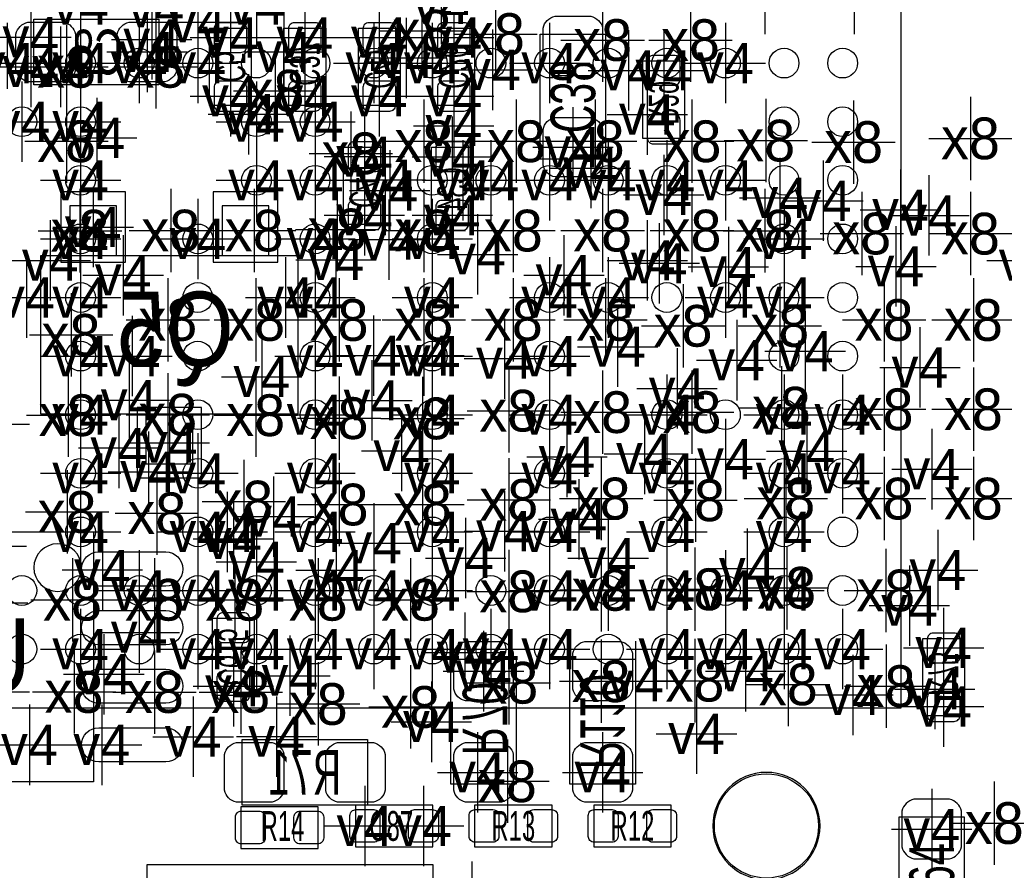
# Model space of a CAD drawing. Extents: x -36 to 384, y -28 to 269.
# Tile 8 of 52: x 19 to 28, y 9 to 16. Entities that reach past the tile are written whole.
import ezdxf
from ezdxf.enums import TextEntityAlignment as Align

# ---------------------------------------------------------------- set-up
doc = ezdxf.new("R2010")
doc.units = 0
for name, color, linetype in [('MA_NCLEGEND-1-2', 7, 'CONTINUOUS'), ('MA_NCLEGEND-14-15', 7, 'CONTINUOUS'), ('MA_NCLEGEND-15-16', 7, 'CONTINUOUS'), ('MA_NCLEGEND-2-3', 7, 'CONTINUOUS'), ('MA_NCLEGEND-3-14', 7, 'CONTINUOUS'), ('PG_ASSEMBLY_BOTTOM', 7, 'CONTINUOUS'), ('PG_ASSEMBLY_TOP', 7, 'CONTINUOUS'), ('PIN_BOTTOM', 7, 'CONTINUOUS'), ('PIN_TOP', 7, 'CONTINUOUS'), ('RD_ASSEMBLY_BOTTOM', 7, 'CONTINUOUS'), ('RD_ASSEMBLY_TOP', 7, 'CONTINUOUS')]:
    doc.layers.add(name, color=color, linetype=linetype)

# ---------------------------------------------------------------- blocks, each defined once
blk = doc.blocks.new('FIGURE_CROSS')
for points in [[(0, 0.5), (0, -0.5)], [(-0.5, 0), (0.5, 0)]]:
    blk.add_lwpolyline(points)

msp = doc.modelspace()

# ---------------------------------------------------------------- linework, layer by layer
at = {"layer": 'PG_ASSEMBLY_BOTTOM'}
for points in [[(19.4183, 16.282187), (20.4851, 16.282187), (20.4851, 15.723387), (19.4183, 15.723387)], [(24.2951, 16.155187), (24.2951, 15.088387), (23.7363, 15.088387), (23.7363, 16.155187)], [(19.9263, 9.77425), (17.4879, 9.77425), (17.4879, 11.90785), (19.9263, 11.90785)], [(22.9743, 9.754387), (22.9743, 10.821187), (23.5331, 10.821187), (23.5331, 9.754387)], [(23.9903, 9.754387), (23.9903, 10.821187), (24.5491, 10.821187), (24.5491, 9.754387)], [(21.1963, 10.135387), (22.2631, 10.135387), (22.2631, 9.576587), (21.1963, 9.576587)], [(22.8219, 6.934987), (20.3835, 6.934987), (20.3835, 9.068587), (22.8219, 9.068587)]]:
    msp.add_lwpolyline(points, close=True, dxfattribs=at)
for points in [[(20.9169, 15.545587), (20.9169, 16.205987), (21.2725, 16.205987), (21.2725, 15.545587), (20.9169, 15.545587)], [(21.9075, 16.205987), (21.9075, 15.545587), (21.5519, 15.545587), (21.5519, 16.205987), (21.9075, 16.205987)], [(22.5425, 16.205987), (22.5425, 15.545587), (22.1869, 15.545587), (22.1869, 16.205987), (22.5425, 16.205987)], [(23.1775, 16.205987), (23.1775, 15.545587), (22.8219, 15.545587), (22.8219, 16.205987), (23.1775, 16.205987)], [(24.9682, 15.9258), (24.9682, 15.2654), (24.6126, 15.2654), (24.6126, 15.9258), (24.9682, 15.9258)], [(22.0599, 14.529587), (22.0599, 15.189987), (22.4155, 15.189987), (22.4155, 14.529587), (22.0599, 14.529587)], [(22.8092, 14.5288), (22.8092, 15.1892), (23.1648, 15.1892), (23.1648, 14.5288), (22.8092, 14.5288)], [(20.123912, 14.263802), (20.123912, 14.689023), (19.724091, 14.689023), (19.724091, 14.263802)], [(21.423909, 14.263802), (21.423909, 14.689023), (21.024088, 14.689023), (21.024088, 14.263802)], [(19.473901, 12.914122), (21.674099, 12.914122), (21.674099, 14.263802), (19.473901, 14.263802), (19.473901, 12.914122)], [(20.374102, 12.914122), (20.374102, 12.488901), (20.773898, 12.488901), (20.773898, 12.914122)], [(20.9423, 10.51085), (20.9423, 11.17125), (21.2979, 11.17125), (21.2979, 10.51085), (20.9423, 10.51085)], [(27.0002, 10.3378), (27.0002, 10.9982), (27.3558, 10.9982), (27.3558, 10.3378), (27.0002, 10.3378)]]:
    msp.add_lwpolyline(points, dxfattribs=at)
msp.add_lwpolyline([(19.8247, 11.603025, 1), (19.4183, 11.603025, 1), (19.8247, 11.603025)], format="xyb", dxfattribs=at)
at = {"layer": 'PG_ASSEMBLY_TOP'}
for points in [[(11.816588, 10.407701), (26.816812, 10.407701), (26.816812, 25.407899), (12.451588, 25.407899), (11.816588, 24.772899), (11.816588, 10.407701)], [(22.1615, 9.220987), (22.8219, 9.220987), (22.8219, 9.576587), (22.1615, 9.576587), (22.1615, 9.220987)], [(23.8379, 9.576587), (23.1775, 9.576587), (23.1775, 9.220987), (23.8379, 9.220987), (23.8379, 9.576587)], [(24.1935, 9.220987), (24.8539, 9.220987), (24.8539, 9.576587), (24.1935, 9.576587), (24.1935, 9.220987)], [(21.1836, 9.2075), (21.844, 9.2075), (21.844, 9.5631), (21.1836, 9.5631), (21.1836, 9.2075)]]:
    msp.add_lwpolyline(points, dxfattribs=at)
msp.add_lwpolyline([(26.1239, 9.398762, 1), (25.2095, 9.398762, 1), (26.1239, 9.398762)], format="xyb", dxfattribs=at)
msp.add_lwpolyline([(26.797, 9.4742), (26.797, 8.4074), (27.3558, 8.4074), (27.3558, 9.4742)], close=True, dxfattribs=at)
at = {"layer": 'PIN_BOTTOM'}
for points in [[(24.2697, 16.205987), (24.2697, 15.901187, -0.294587), (24.1681, 15.799587), (23.8633, 15.799587, -0.294587), (23.7617, 15.901187), (23.7617, 16.205987, -0.294587), (23.8633, 16.307587), (24.1681, 16.307587, -0.294587)], [(19.3675, 16.256787), (19.6723, 16.256787, -0.294587), (19.7739, 16.155187), (19.7739, 15.850387, -0.294587), (19.6723, 15.748787), (19.3675, 15.748787, -0.294587), (19.2659, 15.850387), (19.2659, 16.155187, -0.294587)], [(20.2311, 16.256787), (20.5359, 16.256787, -0.294587), (20.6375, 16.155187), (20.6375, 15.850387, -0.294587), (20.5359, 15.748787), (20.2311, 15.748787, -0.294587), (20.1295, 15.850387), (20.1295, 16.155187, -0.294587)], [(21.1836, 15.998698, 0.414214), (21.2344, 16.049498), (21.2344, 16.201898, 0.414214), (21.1836, 16.252698), (21.0058, 16.252698, 0.414214), (20.955, 16.201898), (20.955, 16.049498, 0.414214), (21.0058, 15.998698)], [(21.6408, 16.252698, 0.414214), (21.59, 16.201898), (21.59, 16.049498, 0.414214), (21.6408, 15.998698), (21.8186, 15.998698, 0.414214), (21.8694, 16.049498), (21.8694, 16.201898, 0.414214), (21.8186, 16.252698)], [(22.2758, 16.252698, 0.414214), (22.225, 16.201898), (22.225, 16.049498, 0.414214), (22.2758, 15.998698), (22.4536, 15.998698, 0.414214), (22.5044, 16.049498), (22.5044, 16.201898, 0.414214), (22.4536, 16.252698)], [(22.9108, 16.252698, 0.414214), (22.86, 16.201898), (22.86, 16.049498, 0.414214), (22.9108, 15.998698), (23.0886, 15.998698, 0.414214), (23.1394, 16.049498), (23.1394, 16.201898, 0.414214), (23.0886, 16.252698)], [(24.7015, 15.972511, 0.414214), (24.6507, 15.921711), (24.6507, 15.769311, 0.414214), (24.7015, 15.718511), (24.8793, 15.718511, 0.414214), (24.9301, 15.769311), (24.9301, 15.921711, 0.414214), (24.8793, 15.972511)], [(21.1836, 15.498877, 0.414214), (21.2344, 15.549677), (21.2344, 15.702077, 0.414214), (21.1836, 15.752877), (21.0058, 15.752877, 0.414214), (20.955, 15.702077), (20.955, 15.549677, 0.414214), (21.0058, 15.498877)], [(21.6408, 15.752877, 0.414214), (21.59, 15.702077), (21.59, 15.549677, 0.414214), (21.6408, 15.498877), (21.8186, 15.498877, 0.414214), (21.8694, 15.549677), (21.8694, 15.702077, 0.414214), (21.8186, 15.752877)], [(22.2758, 15.752877, 0.414214), (22.225, 15.702077), (22.225, 15.549677, 0.414214), (22.2758, 15.498877), (22.4536, 15.498877, 0.414214), (22.5044, 15.549677), (22.5044, 15.702077, 0.414214), (22.4536, 15.752877)], [(22.9108, 15.752877, 0.414214), (22.86, 15.702077), (22.86, 15.549677, 0.414214), (22.9108, 15.498877), (23.0886, 15.498877, 0.414214), (23.1394, 15.549677), (23.1394, 15.702077, 0.414214), (23.0886, 15.752877)], [(24.7015, 15.472689, 0.414214), (24.6507, 15.421889), (24.6507, 15.269489, 0.414214), (24.7015, 15.218689), (24.8793, 15.218689, 0.414214), (24.9301, 15.269489), (24.9301, 15.421889, 0.414214), (24.8793, 15.472689)], [(24.2697, 15.342387), (24.2697, 15.037587, -0.294587), (24.1681, 14.935987), (23.8633, 14.935987, -0.294587), (23.7617, 15.037587), (23.7617, 15.342387, -0.294587), (23.8633, 15.443987), (24.1681, 15.443987, -0.294587)], [(22.3266, 14.982698, 0.414214), (22.3774, 15.033498), (22.3774, 15.185898, 0.414214), (22.3266, 15.236698), (22.1488, 15.236698, 0.414214), (22.098, 15.185898), (22.098, 15.033498, 0.414214), (22.1488, 14.982698)], [(23.0759, 14.981911, 0.414214), (23.1267, 15.032711), (23.1267, 15.185111, 0.414214), (23.0759, 15.235911), (22.8981, 15.235911, 0.414214), (22.8473, 15.185111), (22.8473, 15.032711, 0.414214), (22.8981, 14.981911)], [(22.3266, 14.482877, 0.414214), (22.3774, 14.533677), (22.3774, 14.686077, 0.414214), (22.3266, 14.736877), (22.1488, 14.736877, 0.414214), (22.098, 14.686077), (22.098, 14.533677, 0.414214), (22.1488, 14.482877)], [(23.0759, 14.482089, 0.414214), (23.1267, 14.532889), (23.1267, 14.685289, 0.414214), (23.0759, 14.736089), (22.8981, 14.736089, 0.414214), (22.8473, 14.685289), (22.8473, 14.532889, 0.414214), (22.8981, 14.482089)], [(20.542758, 11.445088), (19.971258, 11.445088, -1), (19.971258, 11.737188), (20.542758, 11.737188, -1)], [(20.542758, 10.944911), (19.971258, 10.944911, -1), (19.971258, 11.237011), (20.542758, 11.237011, -1)], [(21.209, 10.963961, 0.414214), (21.2598, 11.014761), (21.2598, 11.167161, 0.414214), (21.209, 11.217961), (21.0312, 11.217961, 0.414214), (20.9804, 11.167161), (20.9804, 11.014761, 0.414214), (21.0312, 10.963961)], [(27.2669, 10.790911, 0.414214), (27.3177, 10.841711), (27.3177, 10.994111, 0.414214), (27.2669, 11.044911), (27.0891, 11.044911, 0.414214), (27.0383, 10.994111), (27.0383, 10.841711, 0.414214), (27.0891, 10.790911)], [(22.9997, 10.567187), (22.9997, 10.871987, -0.294587), (23.1013, 10.973587), (23.4061, 10.973587, -0.294587), (23.5077, 10.871987), (23.5077, 10.567187, -0.294587), (23.4061, 10.465587), (23.1013, 10.465587, -0.294587)], [(24.0157, 10.567187), (24.0157, 10.871987, -0.294587), (24.1173, 10.973587), (24.4221, 10.973587, -0.294587), (24.5237, 10.871987), (24.5237, 10.567187, -0.294587), (24.4221, 10.465587), (24.1173, 10.465587, -0.294587)], [(20.542758, 10.44509), (19.971258, 10.44509, -1), (19.971258, 10.73719), (20.542758, 10.73719, -1)], [(21.209, 10.46414, 0.414214), (21.2598, 10.51494), (21.2598, 10.66734, 0.414214), (21.209, 10.71814), (21.0312, 10.71814, 0.414214), (20.9804, 10.66734), (20.9804, 10.51494, 0.414214), (21.0312, 10.46414)], [(27.2669, 10.291089, 0.414214), (27.3177, 10.341889), (27.3177, 10.494289, 0.414214), (27.2669, 10.545089), (27.0891, 10.545089, 0.414214), (27.0383, 10.494289), (27.0383, 10.341889, 0.414214), (27.0891, 10.291089)], [(20.542758, 9.944913), (19.971258, 9.944913, -1), (19.971258, 10.237013), (20.542758, 10.237013, -1)], [(21.1455, 10.109987), (21.4503, 10.109987, -0.294587), (21.5519, 10.008387), (21.5519, 9.703587, -0.294587), (21.4503, 9.601987), (21.1455, 9.601987, -0.294587), (21.0439, 9.703587), (21.0439, 10.008387, -0.294587)], [(22.0091, 10.109987), (22.3139, 10.109987, -0.294587), (22.4155, 10.008387), (22.4155, 9.703587, -0.294587), (22.3139, 9.601987), (22.0091, 9.601987, -0.294587), (21.9075, 9.703587), (21.9075, 10.008387, -0.294587)], [(22.9997, 9.703587), (22.9997, 10.008387, -0.294587), (23.1013, 10.109987), (23.4061, 10.109987, -0.294587), (23.5077, 10.008387), (23.5077, 9.703587, -0.294587), (23.4061, 9.601987), (23.1013, 9.601987, -0.294587)], [(24.0157, 9.703587), (24.0157, 10.008387, -0.294587), (24.1173, 10.109987), (24.4221, 10.109987, -0.294587), (24.5237, 10.008387), (24.5237, 9.703587, -0.294587), (24.4221, 9.601987), (24.1173, 9.601987, -0.294587)]]:
    msp.add_lwpolyline(points, format="xyb", close=True, dxfattribs=at)
for points in [[(20.198944, 14.808937), (19.649034, 14.808937), (19.649034, 14.209039), (20.198944, 14.209039)], [(21.498966, 14.808937), (20.949056, 14.808937), (20.949056, 14.209039), (21.498966, 14.209039)], [(20.848955, 12.968961), (20.299045, 12.968961), (20.299045, 12.369063), (20.848955, 12.369063)]]:
    msp.add_lwpolyline(points, close=True, dxfattribs=at)
at = {"layer": 'PIN_TOP'}
for points in [[(26.8224, 9.525), (26.8224, 9.2202, 0.294587), (26.924, 9.1186), (27.2288, 9.1186, 0.294587), (27.3304, 9.2202), (27.3304, 9.525, 0.294587), (27.2288, 9.6266), (26.924, 9.6266, 0.294587)], [(21.136889, 9.4742, -0.414214), (21.187689, 9.525), (21.340089, 9.525, -0.414214), (21.390889, 9.4742), (21.390889, 9.2964, -0.414214), (21.340089, 9.2456), (21.187689, 9.2456, -0.414214), (21.136889, 9.2964)], [(21.636711, 9.4742, -0.414214), (21.687511, 9.525), (21.839911, 9.525, -0.414214), (21.890711, 9.4742), (21.890711, 9.2964, -0.414214), (21.839911, 9.2456), (21.687511, 9.2456, -0.414214), (21.636711, 9.2964)], [(22.114789, 9.487687, -0.414214), (22.165589, 9.538487), (22.317989, 9.538487, -0.414214), (22.368789, 9.487687), (22.368789, 9.309887, -0.414214), (22.317989, 9.259087), (22.165589, 9.259087, -0.414214), (22.114789, 9.309887)], [(22.614611, 9.487687, -0.414214), (22.665411, 9.538487), (22.817811, 9.538487, -0.414214), (22.868611, 9.487687), (22.868611, 9.309887, -0.414214), (22.817811, 9.259087), (22.665411, 9.259087, -0.414214), (22.614611, 9.309887)], [(23.384789, 9.309887, -0.414214), (23.333989, 9.259087), (23.181589, 9.259087, -0.414214), (23.130789, 9.309887), (23.130789, 9.487687, -0.414214), (23.181589, 9.538487), (23.333989, 9.538487, -0.414214), (23.384789, 9.487687)], [(23.884611, 9.309887, -0.414214), (23.833811, 9.259087), (23.681411, 9.259087, -0.414214), (23.630611, 9.309887), (23.630611, 9.487687, -0.414214), (23.681411, 9.538487), (23.833811, 9.538487, -0.414214), (23.884611, 9.487687)], [(24.146789, 9.487687, -0.414214), (24.197589, 9.538487), (24.349989, 9.538487, -0.414214), (24.400789, 9.487687), (24.400789, 9.309887, -0.414214), (24.349989, 9.259087), (24.197589, 9.259087, -0.414214), (24.146789, 9.309887)], [(24.646611, 9.487687, -0.414214), (24.697411, 9.538487), (24.849811, 9.538487, -0.414214), (24.900611, 9.487687), (24.900611, 9.309887, -0.414214), (24.849811, 9.259087), (24.697411, 9.259087, -0.414214), (24.646611, 9.309887)]]:
    msp.add_lwpolyline(points, format="xyb", close=True, dxfattribs=at)
for centre, radius in [((19.816801, 15.907791), 0.127), ((20.316698, 15.907791), 0.127), ((20.816799, 15.907791), 0.127), ((21.316696, 15.907791), 0.127), ((21.816797, 15.907791), 0.127), ((22.316694, 15.907791), 0.127), ((22.816795, 15.907791), 0.127), ((23.316692, 15.907791), 0.127), ((23.816793, 15.907791), 0.127), ((24.31669, 15.907791), 0.127), ((24.816791, 15.907791), 0.127), ((25.316688, 15.907791), 0.127), ((25.816789, 15.907791), 0.127), ((26.316711, 15.907791), 0.127), ((19.3167, 15.407691), 0.127), ((19.816801, 15.407691), 0.127), ((21.316696, 15.407691), 0.127), ((21.816797, 15.407691), 0.127), ((25.816789, 15.407691), 0.127), ((26.316711, 15.407691), 0.127), ((19.816801, 14.907793), 0.127), ((21.316696, 14.907793), 0.127), ((21.816797, 14.907793), 0.127), ((22.816795, 14.907793), 0.127), ((23.316692, 14.907793), 0.127), ((23.816793, 14.907793), 0.127), ((24.31669, 14.907793), 0.127), ((24.816791, 14.907793), 0.127), ((25.316688, 14.907793), 0.127), ((25.816789, 14.907793), 0.127), ((26.316711, 14.907793), 0.127), ((19.816801, 14.407693), 0.127), ((20.816799, 14.407693), 0.127), ((21.816797, 14.407693), 0.127), ((22.816795, 14.407693), 0.127), ((25.816789, 14.407693), 0.127), ((26.316711, 14.407693), 0.127), ((19.816801, 13.907795), 0.127), ((20.816799, 13.907795), 0.127), ((21.816797, 13.907795), 0.127), ((22.816795, 13.907795), 0.127), ((23.816793, 13.907795), 0.127), ((24.31669, 13.907795), 0.127), ((24.816791, 13.907795), 0.127), ((25.316688, 13.907795), 0.127), ((25.816789, 13.907795), 0.127), ((26.316711, 13.907795), 0.127), ((19.816801, 13.407695), 0.127), ((20.816799, 13.407695), 0.127), ((21.816797, 13.407695), 0.127), ((22.816795, 13.407695), 0.127), ((23.816793, 13.407695), 0.127), ((25.816789, 13.407695), 0.127), ((26.316711, 13.407695), 0.127), ((19.816801, 12.907797), 0.127), ((20.816799, 12.907797), 0.127), ((21.816797, 12.907797), 0.127), ((22.816795, 12.907797), 0.127), ((23.816793, 12.907797), 0.127), ((24.816791, 12.907797), 0.127), ((25.316688, 12.907797), 0.127), ((25.816789, 12.907797), 0.127), ((26.316711, 12.907797), 0.127), ((19.816801, 12.407697), 0.127), ((20.816799, 12.407697), 0.127), ((21.816797, 12.407697), 0.127), ((22.816795, 12.407697), 0.127), ((23.816793, 12.407697), 0.127), ((24.816791, 12.407697), 0.127), ((25.816789, 12.407697), 0.127), ((26.316711, 12.407697), 0.127), ((19.816801, 11.907799), 0.127), ((20.816799, 11.907799), 0.127), ((21.816797, 11.907799), 0.127), ((22.816795, 11.907799), 0.127), ((23.816793, 11.907799), 0.127), ((24.816791, 11.907799), 0.127), ((25.816789, 11.907799), 0.127), ((26.316711, 11.907799), 0.127), ((19.3167, 11.407699), 0.127), ((19.816801, 11.407699), 0.127), ((20.316698, 11.407699), 0.127), ((20.816799, 11.407699), 0.127), ((21.316696, 11.407699), 0.127), ((21.816797, 11.407699), 0.127), ((22.316694, 11.407699), 0.127), ((22.816795, 11.407699), 0.127), ((23.316692, 11.407699), 0.127), ((23.816793, 11.407699), 0.127), ((24.31669, 11.407699), 0.127), ((24.816791, 11.407699), 0.127), ((25.316688, 11.407699), 0.127), ((25.816789, 11.407699), 0.127), ((26.316711, 11.407699), 0.127), ((19.3167, 10.907776), 0.127), ((19.816801, 10.907776), 0.127), ((20.316698, 10.907776), 0.127), ((20.816799, 10.907776), 0.127), ((21.316696, 10.907776), 0.127), ((21.816797, 10.907776), 0.127), ((22.316694, 10.907776), 0.127), ((22.816795, 10.907776), 0.127), ((23.316692, 10.907776), 0.127), ((23.816793, 10.907776), 0.127), ((24.31669, 10.907776), 0.127), ((24.816791, 10.907776), 0.127), ((25.316688, 10.907776), 0.127), ((25.816789, 10.907776), 0.127), ((26.316711, 10.907776), 0.127), ((25.6667, 9.398787), 0.4445)]:
    msp.add_circle(centre, radius, dxfattribs=at)

# ---------------------------------------------------------------- block references
at = {"layer": 'MA_NCLEGEND-1-2', "xscale": 0.6858, "yscale": 0.6858}
for p in [(19.816801, 16.407613), (21.316696, 16.407613), (19.816801, 15.907791), (20.316698, 15.907791), (20.816799, 15.907791), (22.316694, 15.907791), (22.816795, 15.907791), (23.816793, 15.907791), (25.316688, 15.907791), (23.3299, 15.850387), (19.3167, 15.407589), (19.816801, 15.407589), (21.316696, 15.407589), (21.816797, 15.407589), (19.816801, 14.907793), (21.316696, 14.907793), (21.816797, 14.907793), (22.4155, 14.911603), (23.316692, 14.907793), (23.816793, 14.907793), (24.31669, 14.907793), (24.816791, 14.907793), (25.316688, 14.907793), (26.8097, 14.656587), (19.816801, 14.407591), (20.816799, 14.407591), (21.816797, 14.407591), (22.816795, 14.407591), (25.816789, 14.407591), (27.8892, 14.224), (26.7716, 14.1732), (19.816801, 13.907795), (21.816797, 13.907795), (22.816795, 13.907795), (23.816793, 13.907795), (24.31669, 13.907795), (25.316688, 13.907795), (25.816789, 13.907795), (24.3967, 13.488187), (19.816801, 13.407593), (21.816797, 13.407695), (22.816795, 13.407593), (23.816793, 13.407593), (25.4127, 13.3731), (26.975918, 13.311022), (19.816801, 12.907797), (21.816797, 12.907797), (22.816795, 12.907797), (23.816793, 12.907797), (24.816791, 12.907797), (25.816789, 12.907797), (26.316711, 12.907797), (25.316688, 12.528499), (27.077873, 12.44313), (19.816801, 12.407697), (20.816799, 12.407595), (21.816797, 12.407697), (22.816795, 12.407595), (23.816793, 12.407595), (24.816791, 12.407595), (25.816789, 12.407595), (26.316711, 12.407697), (19.816801, 11.907799), (20.816799, 11.907799), (21.816797, 11.907799), (22.816795, 11.907799), (23.816793, 11.907799), (24.816791, 11.907799), (25.816789, 11.907799), (27.1272, 11.5824), (20.316698, 11.407597), (20.816799, 11.407597), (21.316696, 11.407597), (21.816797, 11.407699), (22.316694, 11.407699), (22.816795, 11.407597), (23.816793, 11.407597), (24.31669, 11.407597), (24.816791, 11.407597), (25.316688, 11.407597), (25.816789, 11.407597), (19.816801, 10.907801), (20.816799, 10.907776), (21.316696, 10.907801), (21.816797, 10.907801), (22.316694, 10.907801), (22.816795, 10.907776), (23.316692, 10.907801), (23.816793, 10.907801), (24.816791, 10.907801), (25.316688, 10.907801), (25.816789, 10.907801), (26.316711, 10.907801), (24.5491, 10.633202), (27.1018, 10.5664), (22.8092, 10.287), (20.7772, 10.16), (25.0698, 10.1854), (22.241789, 9.398787), (22.741611, 9.398787), (27.9908, 9.4234), (27.0764, 9.3726)]:
    msp.add_blockref('FIGURE_CROSS', p, dxfattribs=at)
at = {"layer": 'MA_NCLEGEND-14-15', "xscale": 0.6858, "yscale": 0.6858}
for p in [(19.9771, 16.612387), (24.2697, 16.4592), (20.4597, 16.383787), (22.893299, 16.412489), (19.3929, 16.129787), (21.5519, 16.002787), (22.5933, 15.951987), (19.3929, 15.875787), (24.489689, 15.845511), (21.249107, 15.471394), (22.9997, 15.371801), (22.453905, 14.821205), (24.7904, 14.7828), (22.987, 14.609089), (22.445701, 14.4018), (19.558, 14.224), (23.9395, 14.097787), (22.7457, 13.411987), (20.3962, 12.4206), (21.1201, 11.8491), (23.095356, 10.877931), (21.6027, 10.6807), (27.178, 10.418089), (19.3802, 10.090963), (19.996963, 10.090963), (23.2029, 9.855987), (24.2697, 9.855987), (23.152608, 8.751799)]:
    msp.add_blockref('FIGURE_CROSS', p, dxfattribs=at)
at = {"layer": 'MA_NCLEGEND-15-16', "xscale": 0.6858, "yscale": 0.6858}
for p in [(19.3929, 16.129787), (21.0947, 16.125698), (21.7297, 16.125698), (22.3647, 16.125698), (22.9997, 16.125698), (20.3835, 16.002787), (19.6469, 15.875787), (24.7904, 15.845511), (21.0947, 15.625801), (21.7297, 15.625801), (22.3647, 15.625801), (22.9997, 15.625801), (22.2377, 15.109698), (22.987, 15.108911), (24.0157, 15.189987), (24.7904, 14.7828), (22.2377, 14.609801), (22.987, 14.609089), (19.923989, 14.508912), (24.7523, 14.199387), (23.9395, 14.097787), (22.7457, 13.411987), (20.574, 12.669012), (21.1201, 11.8491), (27.178, 10.917911), (23.2537, 10.719587), (21.1201, 10.59114), (27.178, 10.418089), (19.3802, 10.090963), (19.996963, 10.090963), (23.2029, 9.855987), (24.2697, 9.855987), (23.152608, 8.751799)]:
    msp.add_blockref('FIGURE_CROSS', p, dxfattribs=at)
at = {"layer": 'MA_NCLEGEND-2-3', "xscale": 0.6858, "yscale": 0.6858}
for p in [(19.816801, 16.407613), (20.816799, 16.256787), (20.423911, 16.109899), (19.1897, 15.907791), (22.316694, 15.907791), (22.816795, 15.907791), (23.816793, 15.907791), (25.316688, 15.907791), (23.3299, 15.850387), (24.6507, 15.469387), (19.3167, 15.407589), (21.316696, 15.407589), (21.816797, 15.407589), (19.955002, 15.269489), (24.1681, 15.012187), (21.316696, 14.907793), (21.816797, 14.907793), (22.4155, 14.911603), (23.0759, 14.907793), (23.816793, 14.907793), (25.781, 14.7574), (26.1493, 14.732787), (27.051813, 14.607743), (23.2029, 14.275587), (21.994901, 14.229588), (24.6507, 14.224787), (25.341605, 14.168349), (26.7716, 14.1732), (20.1803, 14.097787), (19.3548, 13.907795), (21.565286, 13.907795), (24.3967, 13.488187), (25.9969, 13.4493), (20.2565, 13.407593), (22.3139, 13.411987), (22.816795, 13.407593), (23.4315, 13.386587), (23.816793, 13.407593), (25.4127, 13.3731), (26.975918, 13.311022), (21.362365, 13.230936), (24.9047, 13.132587), (20.2311, 13.030987), (22.3012, 13.0302), (26.316711, 12.907797), (20.1422, 12.6238), (22.5552, 12.5984), (26.010362, 12.597613), (23.9649, 12.548387), (24.6253, 12.573787), (25.316688, 12.528499), (27.077873, 12.44313), (19.816801, 12.407697), (21.816797, 12.407697), (26.316711, 12.407697), (21.462619, 12.038609), (24.0665, 12.014987), (21.068309, 11.907799), (23.4315, 11.913387), (24.816791, 11.907799), (25.816789, 11.907799), (19.0119, 11.786387), (22.316694, 11.811), (23.1013, 11.684787), (24.31669, 11.684787), (20.0025, 11.583187), (21.316696, 11.652809), (21.9964, 11.5824), (25.503099, 11.594109), (27.1272, 11.5824), (23.816793, 11.407597), (24.816791, 11.407597), (26.8859, 11.278387), (20.316698, 11.049), (20.816799, 10.907776), (21.316696, 10.907801), (22.316694, 10.907801), (22.816795, 10.907776), (23.816793, 10.907801), (24.816791, 10.907801), (20.0152, 10.6934), (25.4889, 10.719587), (24.5491, 10.633202), (26.4033, 10.516387), (21.4884, 10.160787), (22.741611, 9.398787), (27.9908, 9.4234), (27.0764, 9.3726)]:
    msp.add_blockref('FIGURE_CROSS', p, dxfattribs=at)
at = {"layer": 'MA_NCLEGEND-3-14', "xscale": 0.7112, "yscale": 0.7112}
for p in [(25.654, 16.51), (26.416, 16.51), (22.728707, 16.183102), (23.3553, 16.155187), (24.2697, 16.104387), (25.019, 16.1036), (19.6977, 15.875787), (20.4597, 15.875787), (21.4757, 15.672587), (27.4066, 15.2654), (19.6977, 15.240787), (22.7457, 15.240787), (23.5331, 15.240787), (24.2062, 15.240787), (25.0317, 15.240787), (25.660756, 15.246731), (26.410056, 15.234031), (22.122968, 15.137816), (19.812, 14.478), (20.5867, 14.478787), (21.2979, 14.478787), (22.00529, 14.487906), (22.7457, 14.478787), (23.5077, 14.478787), (24.2697, 14.478787), (25.0317, 14.478787), (25.654, 14.478), (26.4795, 14.453387), (27.4066, 14.4526), (20.5613, 13.716787), (21.3106, 13.716), (22.0218, 13.716), (22.7457, 13.716787), (23.5077, 13.716787), (24.2951, 13.716787), (26.67, 13.716), (27.432, 13.716), (19.7358, 13.589), (24.9555, 13.665987), (25.781, 13.6652), (23.4696, 12.942087), (24.2697, 12.929387), (25.0317, 12.929387), (25.7937, 12.967487), (26.67, 12.954), (27.432, 12.954), (19.7104, 12.9032), (20.5613, 12.907797), (21.3106, 12.9032), (22.0218, 12.8778), (22.733, 12.875793), (19.0246, 12.827), (21.209, 12.1666), (23.4696, 12.180087), (24.257, 12.192787), (25.062205, 12.177497), (25.8318, 12.192), (26.67, 12.192), (27.432, 12.192), (19.702501, 12.078005), (22.0218, 12.1412), (22.733, 12.1412), (20.467295, 12.066499), (24.257, 11.413007), (25.0571, 11.418087), (25.839395, 11.430787), (26.684707, 11.407902), (19.7485, 11.329187), (20.447, 11.3284), (21.1328, 11.3284), (21.844, 11.3284), (22.6314, 11.3284), (23.4696, 11.400307), (19.0119, 11.303787), (23.4696, 10.620502), (24.257, 10.633202), (25.0571, 10.638307), (25.852907, 10.606811), (26.686789, 10.5918), (19.0246, 10.541787), (19.7612, 10.541787), (20.447, 10.541), (21.1836, 10.541), (21.844, 10.4394), (22.6314, 10.414), (23.4569, 9.779787), (27.6098, 9.4234)]:
    msp.add_blockref('FIGURE_CROSS', p, dxfattribs=at)

# ---------------------------------------------------------------- texts
at = {"layer": 'MA_NCLEGEND-1-2'}
for p in [(19.816801, 16.407613), (21.316696, 16.407613), (19.816801, 15.907791), (20.316698, 15.907791), (20.816799, 15.907791), (22.316694, 15.907791), (22.816795, 15.907791), (23.816793, 15.907791), (25.316688, 15.907791), (23.3299, 15.850387), (19.3167, 15.407589), (19.816801, 15.407589), (21.316696, 15.407589), (21.816797, 15.407589), (19.816801, 14.907793), (21.316696, 14.907793), (21.816797, 14.907793), (22.4155, 14.911603), (23.316692, 14.907793), (23.816793, 14.907793), (24.31669, 14.907793), (24.816791, 14.907793), (25.316688, 14.907793), (26.8097, 14.656587), (19.816801, 14.407591), (20.816799, 14.407591), (21.816797, 14.407591), (22.816795, 14.407591), (25.816789, 14.407591), (27.8892, 14.224), (26.7716, 14.1732), (19.816801, 13.907795), (21.816797, 13.907795), (22.816795, 13.907795), (23.816793, 13.907795), (24.31669, 13.907795), (25.316688, 13.907795), (25.816789, 13.907795), (24.3967, 13.488187), (19.816801, 13.407593), (21.816797, 13.407695), (22.816795, 13.407593), (23.816793, 13.407593), (25.4127, 13.3731), (26.975918, 13.311022), (19.816801, 12.907797), (21.816797, 12.907797), (22.816795, 12.907797), (23.816793, 12.907797), (24.816791, 12.907797), (25.816789, 12.907797), (26.316711, 12.907797), (25.316688, 12.528499), (27.077873, 12.44313), (19.816801, 12.407697), (20.816799, 12.407595), (21.816797, 12.407697), (22.816795, 12.407595), (23.816793, 12.407595), (24.816791, 12.407595), (25.816789, 12.407595), (26.316711, 12.407697), (19.816801, 11.907799), (20.816799, 11.907799), (21.816797, 11.907799), (22.816795, 11.907799), (23.816793, 11.907799), (24.816791, 11.907799), (25.816789, 11.907799), (27.1272, 11.5824), (20.316698, 11.407597), (20.816799, 11.407597), (21.316696, 11.407597), (21.816797, 11.407699), (22.316694, 11.407699), (22.816795, 11.407597), (23.816793, 11.407597), (24.31669, 11.407597), (24.816791, 11.407597), (25.316688, 11.407597), (25.816789, 11.407597), (19.816801, 10.907801), (20.816799, 10.907776), (21.316696, 10.907801), (21.816797, 10.907801), (22.316694, 10.907801), (22.816795, 10.907776), (23.316692, 10.907801), (23.816793, 10.907801), (24.816791, 10.907801), (25.316688, 10.907801), (25.816789, 10.907801), (26.316711, 10.907801), (24.5491, 10.633202), (27.1018, 10.5664), (22.8092, 10.287), (20.7772, 10.16), (25.0698, 10.1854), (22.241789, 9.398787), (22.741611, 9.398787), (27.0764, 9.3726)]:
    msp.add_text('v4', height=0.3429, dxfattribs=at).set_placement(p, align=Align.MIDDLE_CENTER)
at = {"layer": 'MA_NCLEGEND-14-15'}
for p in [(20.4597, 16.383787), (22.893299, 16.412489), (19.3929, 16.129787), (21.5519, 16.002787), (19.3929, 15.875787), (22.5933, 15.951987), (24.489689, 15.845511), (21.249107, 15.471394), (22.9997, 15.371801), (22.453905, 14.821205), (24.7904, 14.7828), (22.987, 14.609089), (22.445701, 14.4018), (19.558, 14.224), (23.9395, 14.097787), (22.7457, 13.411987), (20.3962, 12.4206), (21.1201, 11.8491), (23.095356, 10.877931), (21.6027, 10.6807), (27.178, 10.418089), (19.3802, 10.090963), (19.996963, 10.090963), (23.2029, 9.855987), (24.2697, 9.855987)]:
    msp.add_text('v4', height=0.3429, dxfattribs=at).set_placement(p, align=Align.MIDDLE_CENTER)
at = {"layer": 'MA_NCLEGEND-15-16'}
for p in [(19.3929, 16.129787), (21.0947, 16.125698), (21.7297, 16.125698), (22.3647, 16.125698), (22.9997, 16.125698), (20.3835, 16.002787), (19.6469, 15.875787), (24.7904, 15.845511), (21.0947, 15.625801), (21.7297, 15.625801), (22.3647, 15.625801), (22.9997, 15.625801), (24.0157, 15.189987), (22.2377, 15.109698), (22.987, 15.108911), (24.7904, 14.7828), (22.2377, 14.609801), (22.987, 14.609089), (19.923989, 14.508912), (24.7523, 14.199387), (23.9395, 14.097787), (22.7457, 13.411987), (20.574, 12.669012), (21.1201, 11.8491), (27.178, 10.917911), (23.2537, 10.719587), (21.1201, 10.59114), (27.178, 10.418089), (19.3802, 10.090963), (19.996963, 10.090963), (23.2029, 9.855987), (24.2697, 9.855987)]:
    msp.add_text('v4', height=0.3429, dxfattribs=at).set_placement(p, align=Align.MIDDLE_CENTER)
at = {"layer": 'MA_NCLEGEND-2-3'}
for p in [(19.816801, 16.407613), (20.816799, 16.256787), (20.423911, 16.109899), (19.1897, 15.907791), (22.316694, 15.907791), (22.816795, 15.907791), (23.816793, 15.907791), (25.316688, 15.907791), (23.3299, 15.850387), (24.6507, 15.469387), (19.3167, 15.407589), (21.316696, 15.407589), (21.816797, 15.407589), (19.955002, 15.269489), (24.1681, 15.012187), (21.316696, 14.907793), (21.816797, 14.907793), (22.4155, 14.911603), (23.0759, 14.907793), (23.816793, 14.907793), (25.781, 14.7574), (26.1493, 14.732787), (27.051813, 14.607743), (23.2029, 14.275587), (21.994901, 14.229588), (24.6507, 14.224787), (25.341605, 14.168349), (26.7716, 14.1732), (20.1803, 14.097787), (19.3548, 13.907795), (21.565286, 13.907795), (24.3967, 13.488187), (25.9969, 13.4493), (20.2565, 13.407593), (22.3139, 13.411987), (22.816795, 13.407593), (23.4315, 13.386587), (23.816793, 13.407593), (25.4127, 13.3731), (26.975918, 13.311022), (21.362365, 13.230936), (24.9047, 13.132587), (20.2311, 13.030987), (22.3012, 13.0302), (26.316711, 12.907797), (20.1422, 12.6238), (22.5552, 12.5984), (26.010362, 12.597613), (23.9649, 12.548387), (24.6253, 12.573787), (25.316688, 12.528499), (27.077873, 12.44313), (19.816801, 12.407697), (21.816797, 12.407697), (26.316711, 12.407697), (21.462619, 12.038609), (24.0665, 12.014987), (21.068309, 11.907799), (23.4315, 11.913387), (24.816791, 11.907799), (25.816789, 11.907799), (22.316694, 11.811), (23.1013, 11.684787), (24.31669, 11.684787), (21.316696, 11.652809), (25.503099, 11.594109), (20.0025, 11.583187), (21.9964, 11.5824), (27.1272, 11.5824), (23.816793, 11.407597), (24.816791, 11.407597), (26.8859, 11.278387), (20.316698, 11.049), (20.816799, 10.907776), (21.316696, 10.907801), (22.316694, 10.907801), (22.816795, 10.907776), (23.816793, 10.907801), (24.816791, 10.907801), (20.0152, 10.6934), (25.4889, 10.719587), (24.5491, 10.633202), (26.4033, 10.516387), (21.4884, 10.160787), (22.741611, 9.398787), (27.0764, 9.3726)]:
    msp.add_text('v4', height=0.3429, dxfattribs=at).set_placement(p, align=Align.MIDDLE_CENTER)
at = {"layer": 'MA_NCLEGEND-3-14'}
for p in [(22.728707, 16.183102), (23.3553, 16.155187), (24.2697, 16.104387), (25.019, 16.1036), (19.6977, 15.875787), (20.4597, 15.875787), (21.4757, 15.672587), (19.6977, 15.240787), (22.7457, 15.240787), (23.5331, 15.240787), (24.2062, 15.240787), (25.0317, 15.240787), (25.660756, 15.246731), (26.410056, 15.234031), (27.4066, 15.2654), (22.122968, 15.137816), (19.812, 14.478), (20.5867, 14.478787), (21.2979, 14.478787), (22.00529, 14.487906), (22.7457, 14.478787), (23.5077, 14.478787), (24.2697, 14.478787), (25.0317, 14.478787), (25.654, 14.478), (26.4795, 14.453387), (27.4066, 14.4526), (20.5613, 13.716787), (21.3106, 13.716), (22.0218, 13.716), (22.7457, 13.716787), (23.5077, 13.716787), (24.2951, 13.716787), (26.67, 13.716), (27.432, 13.716), (24.9555, 13.665987), (25.781, 13.6652), (19.7358, 13.589), (23.4696, 12.942087), (24.2697, 12.929387), (25.0317, 12.929387), (25.7937, 12.967487), (26.67, 12.954), (27.432, 12.954), (19.7104, 12.9032), (20.5613, 12.907797), (21.3106, 12.9032), (22.0218, 12.8778), (22.733, 12.875793), (21.209, 12.1666), (23.4696, 12.180087), (24.257, 12.192787), (25.062205, 12.177497), (25.8318, 12.192), (26.67, 12.192), (27.432, 12.192), (19.702501, 12.078005), (22.0218, 12.1412), (22.733, 12.1412), (20.467295, 12.066499), (24.257, 11.413007), (25.0571, 11.418087), (25.839395, 11.430787), (26.684707, 11.407902), (19.7485, 11.329187), (20.447, 11.3284), (21.1328, 11.3284), (21.844, 11.3284), (22.6314, 11.3284), (23.4696, 11.400307), (23.4696, 10.620502), (24.257, 10.633202), (25.0571, 10.638307), (25.852907, 10.606811), (26.686789, 10.5918), (19.7612, 10.541787), (20.447, 10.541), (21.1836, 10.541), (21.844, 10.4394), (22.6314, 10.414), (23.4569, 9.779787), (27.6098, 9.4234)]:
    msp.add_text('x8', height=0.3556, dxfattribs=at).set_placement(p, align=Align.MIDDLE_CENTER)
at = {"layer": 'RD_ASSEMBLY_BOTTOM', "text_generation_flag": 2}
for s, height, width, p in [('C8', 0.381, 0.666667, (19.9644, 15.8115)), ('Q5', 0.635, 0.8784, (20.6248, 13.3223)), ('U47', 0.635, 0.8784, (18.7071, 10.53625)), ('R71', 0.381, 0.666667, (21.7297, 9.665487))]:
    msp.add_text(s, height=height, dxfattribs=dict(at, width=width)).set_placement(p, align=Align.CENTER)
for s, height, rotation, width, p in [('C37', 0.254, 270, 0.6, (21.6027, 15.901187)), ('C47', 0.254, 270, 0.6, (22.2377, 15.875787)), ('C26', 0.254, 270, 0.6, (22.8727, 15.875787)), ('C5', 0.254, 270, 0.6, (20.9677, 15.875787)), ('C38', 0.381, 270, 0.666667, (23.8252, 15.621787)), ('R29', 0.254, 270, 0.6, (24.6634, 15.5702)), ('C44', 0.254, 270, 0.6, (22.1107, 14.859787)), ('C34', 0.254, 90, 0.6, (23.114, 14.8336)), ('C615', 0.254, 270, 0.6, (20.9931, 10.84105)), ('R75', 0.254, 270, 0.6, (27.04846, 10.69594)), ('R110', 0.381, 270, 0.666667, (24.0792, 10.287787)), ('R70', 0.381, 270, 0.666667, (23.0759, 10.3124))]:
    msp.add_text(s, height=height, rotation=rotation, dxfattribs=dict(at, width=width)).set_placement(p, align=Align.CENTER)
at = {"layer": 'RD_ASSEMBLY_TOP', "width": 0.6}
for s, p in [('R14', (21.5392, 9.271)), ('C87', (22.4663, 9.271787)), ('R13', (23.5077, 9.271787)), ('R12', (24.5237, 9.271787))]:
    msp.add_text(s, height=0.254, dxfattribs=at).set_placement(p, align=Align.CENTER)
at = {"layer": 'RD_ASSEMBLY_TOP', "width": 0.666667}
msp.add_text('R64', height=0.381, rotation=90, dxfattribs=at).set_placement((27.2669, 8.9408), align=Align.CENTER)

doc.saveas('drawing.dxf')
